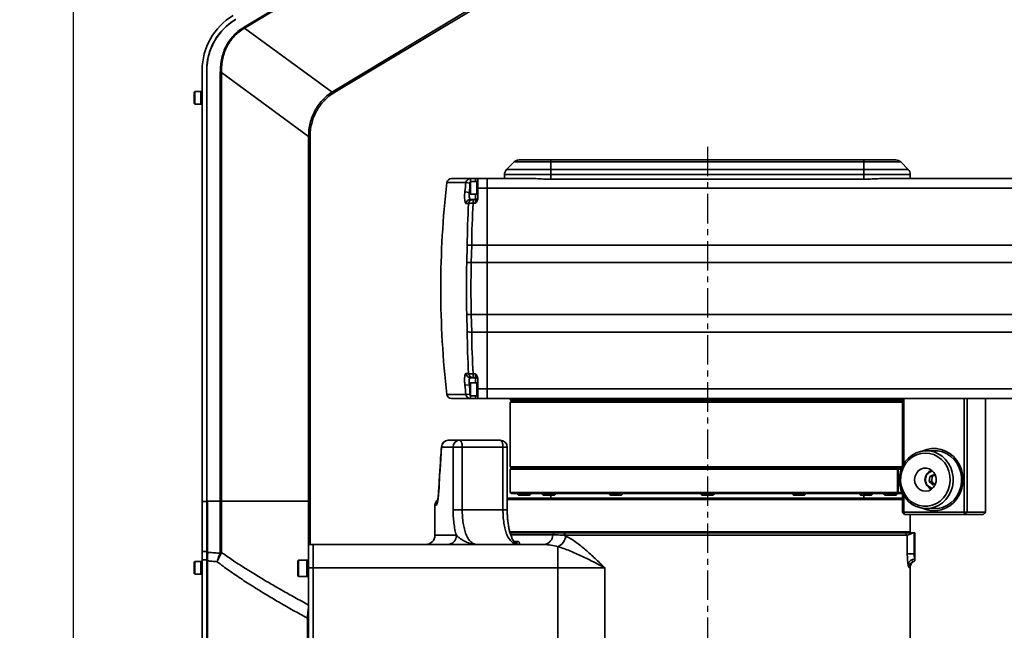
# Model space of a CAD drawing. Header units: millimetres. Extents: x 13873 to 18697, y 1443 to 6366.
# Tile 19 of 27: x 15416 to 15841, y 4665 to 4929. Entities that reach past the tile are written whole.
import ezdxf

# ---------------------------------------------------------------- set-up
doc = ezdxf.new("R2010")
doc.units = ezdxf.units.MM
doc.header["$PDSIZE"] = -1
doc.linetypes.add('CENTERX2', pattern=[20.32, 12.7, -2.54, 2.54, -2.54])
doc.styles.add('标准汉字', font='gbenor.shx', dxfattribs={"bigfont": 'gbcbig.shx'})
doc.dimstyles.new('ISO-25', dxfattribs={"dimscale": 5, "dimtxt": 3.5, "dimasz": 4.5, "dimexe": 3.5, "dimexo": 0.625, "dimtad": 1, "dimdec": 1, "dimdsep": 46, "dimtxsty": '标准汉字', "dimcen": 2.5, "dimclrd": 1, "dimclre": 1, "dimadec": 0, "dimazin": 0, "dimtfac": 1, "dimtdec": 1, "dimtmove": 1, "dimatfit": 3, "dimfxl": 1, "dimarcsym": 0})

# ---------------------------------------------------------------- blocks, each defined once
blk = doc.blocks.new('*D14')
at = {"color": 1, "lineweight": -2, "transparency": 16777216}
for p, q in [((16112.66, 4751.71), (16112.66, 4407.46)), ((15712.66, 4475.31), (15712.66, 4407.46)), ((15735.16, 4424.96), (16090.16, 4424.96))]:
    blk.add_line(p, q, dxfattribs=at)
at = {"color": 1, "transparency": 16777216}
for points in [[(15735.16, 4428.71), (15735.16, 4421.21), (15712.66, 4424.96)], [(16090.16, 4428.71), (16090.16, 4421.21), (16112.66, 4424.96)]]:
    blk.add_solid(points, dxfattribs=at)
at = {"layer": 'Defpoints', "color": 0, "transparency": 16777216}
for p in [(16112.66, 4754.83), (15712.66, 4478.44), (16112.66, 4424.96)]:
    blk.add_point(p, dxfattribs=at)
at = {"color": 0, "transparency": 16777216, "insert": (15912.66, 4436.83), "char_height": 17.5, "attachment_point": 5, "style": '标准汉字'}
blk.add_mtext('400', dxfattribs=at)
blk = doc.blocks.new('*D16')
at = {"color": 1, "lineweight": -2, "transparency": 16777216}
for p, q in [((16155.29, 4761.39), (16301.39, 4761.39)), ((16283.89, 4509.89), (16283.89, 4738.89)), ((15803.29, 4487.39), (16301.39, 4487.39))]:
    blk.add_line(p, q, dxfattribs=at)
at = {"color": 1, "transparency": 16777216}
for points in [[(16280.14, 4738.89), (16287.64, 4738.89), (16283.89, 4761.39)], [(16280.14, 4509.89), (16287.64, 4509.89), (16283.89, 4487.39)]]:
    blk.add_solid(points, dxfattribs=at)
at = {"layer": 'Defpoints', "color": 0, "transparency": 16777216}
for p in [(16152.16, 4761.39), (16283.89, 4761.39), (15800.16, 4487.39)]:
    blk.add_point(p, dxfattribs=at)
at = {"color": 0, "transparency": 16777216, "insert": (16272.01, 4624.39), "char_height": 17.5, "attachment_point": 5, "rotation": 90, "style": '标准汉字'}
blk.add_mtext('274', dxfattribs=at)
blk = doc.blocks.new('*D18')
at = {"color": 1, "lineweight": -2, "transparency": 16777216}
for p, q in [((16445.45, 5558.77), (15421.75, 5558.77)), ((15439.25, 4509.89), (15439.25, 5536.27)), ((15539.54, 4487.39), (15421.75, 4487.39))]:
    blk.add_line(p, q, dxfattribs=at)
at = {"color": 1, "transparency": 16777216}
for points in [[(15435.5, 5536.27), (15443, 5536.27), (15439.25, 5558.77)], [(15435.5, 4509.89), (15443, 4509.89), (15439.25, 4487.39)]]:
    blk.add_solid(points, dxfattribs=at)
at = {"layer": 'Defpoints', "color": 0, "transparency": 16777216}
for p in [(15439.25, 5558.77), (16448.58, 5558.77), (15542.66, 4487.39)]:
    blk.add_point(p, dxfattribs=at)
at = {"color": 0, "transparency": 16777216, "insert": (15427.38, 5023.08), "char_height": 17.5, "attachment_point": 5, "rotation": 90, "style": '标准汉字'}
blk.add_mtext('1071', dxfattribs=at)

msp = doc.modelspace()

# ---------------------------------------------------------------- linework, layer by layer
at = {"linetype": 'Continuous', "lineweight": 35}
for p, q in [((15512.84, 4925.7), (15545.4, 4945.27)), ((15545.62, 4944.92), (15513.05, 4925.35)), ((15551.64, 4898.24), (15611.38, 4934.14)), ((15611.74, 4933.55), (15551.99, 4897.65)), ((15512.84, 4925.7), (15513.05, 4925.35)), ((15550.8, 4897.71), (15513.05, 4925.35)), ((15494.74, 4720.89), (15494.74, 4907.15)), ((15496.74, 4720.89), (15496.74, 4907.26)), ((15496.77, 4721.12), (15496.77, 4906.95)), ((15502.58, 4721.12), (15502.58, 4906.14)), ((15502.58, 4906.14), (15503.04, 4906.14)), ((15540.68, 4878.57), (15503.04, 4906.14)), ((15503.04, 4906.14), (15503.04, 4721.12)), ((15491.54, 4897.92), (15491.24, 4897.62)), ((15491.24, 4892.72), (15491.24, 4897.62)), ((15494.24, 4897.92), (15491.54, 4897.92)), ((15491.54, 4897.92), (15491.54, 4892.42)), ((15494.74, 4897.92), (15494.24, 4897.92)), ((15494.24, 4897.92), (15494.24, 4892.42)), ((15496.77, 4896.67), (15496.74, 4896.67)), ((15551.64, 4898.24), (15551.99, 4897.65)), ((15491.24, 4892.72), (15491.54, 4892.42)), ((15491.54, 4892.42), (15494.24, 4892.42)), ((15494.24, 4892.42), (15494.74, 4892.42)), ((15496.74, 4893.67), (15496.77, 4893.67)), ((15540.68, 4721.12), (15540.68, 4878.57)), ((15540.68, 4878.57), (15541.32, 4878.57)), ((15541.32, 4878.79), (15541.32, 4878.57)), ((15541.32, 4878.57), (15541.32, 4721.12)), ((15626.04, 4864.26), (15629.28, 4867.51)), ((15645.16, 4867.51), (15629.28, 4867.51)), ((15631.41, 4868.39), (15645.16, 4868.39)), ((15637.01, 4868.49), (15636.91, 4868.39)), ((15637.01, 4868.49), (15643.31, 4868.49)), ((15643.41, 4868.39), (15643.31, 4868.49)), ((15645.16, 4867.51), (15645.16, 4868.39)), ((15645.16, 4868.39), (15780.16, 4868.39)), ((15645.16, 4864.26), (15645.16, 4867.51)), ((15780.16, 4867.51), (15645.16, 4867.51)), ((15780.16, 4867.51), (15780.16, 4868.39)), ((15780.16, 4868.39), (15793.92, 4868.39)), ((15780.16, 4867.51), (15780.16, 4864.26)), ((15796.04, 4867.51), (15780.16, 4867.51)), ((15782.01, 4868.49), (15781.91, 4868.39)), ((15782.01, 4868.49), (15788.31, 4868.49)), ((15788.41, 4868.39), (15788.31, 4868.49)), ((15796.04, 4867.51), (15799.28, 4864.26)), ((15626.04, 4864.26), (15645.16, 4864.26)), ((15645.16, 4862.14), (15645.16, 4864.26)), ((15645.16, 4864.26), (15780.16, 4864.26)), ((15780.16, 4862.14), (15780.16, 4864.26)), ((15780.16, 4864.26), (15799.28, 4864.26)), ((15608.5, 4858.61), (15600.29, 4858.61)), ((15602.27, 4860.39), (15610.45, 4860.39)), ((15610.16, 4858.42), (15608.5, 4858.61)), ((15610.46, 4859.14), (15610.16, 4858.84)), ((15610.16, 4853.94), (15610.16, 4858.84)), ((15610.45, 4860.39), (15612.66, 4860.39)), ((15610.45, 4860.39), (15610.45, 4859.12)), ((15613.16, 4859.14), (15610.46, 4859.14)), ((15610.46, 4859.14), (15610.46, 4853.64)), ((15612.66, 4859.14), (15612.66, 4860.39)), ((15613.66, 4859.14), (15613.16, 4859.14)), ((15613.16, 4859.14), (15613.16, 4853.64)), ((15613.66, 4860.39), (15617.66, 4860.39)), ((15613.66, 4860.39), (15613.66, 4856.15)), ((15617.66, 4860.39), (15636.89, 4860.39)), ((15617.66, 4856.15), (15617.66, 4860.39)), ((15645.16, 4862.14), (15625.16, 4862.14)), ((15625.16, 4860.39), (15625.16, 4862.14)), ((15780.16, 4862.14), (15645.16, 4862.14)), ((15645.16, 4862.14), (15645.16, 4860.05)), ((15645.16, 4860.05), (15780.16, 4860.05)), ((15780.16, 4860.05), (15780.16, 4862.14)), ((15800.16, 4862.14), (15780.16, 4862.14)), ((15788.43, 4860.39), (16192.66, 4860.39)), ((15800.16, 4862.14), (15800.16, 4860.39)), ((15610, 4854.39), (15608.05, 4854.59)), ((15610.16, 4854.39), (15610, 4854.39)), ((15613.66, 4856.15), (15613.66, 4851.9)), ((15613.66, 4856.15), (15617.66, 4856.15)), ((16192.66, 4856.15), (15617.66, 4856.15)), ((15617.66, 4856.15), (15617.66, 4831.67)), ((15610.16, 4853.94), (15610.46, 4853.64)), ((15610.46, 4853.64), (15613.16, 4853.64)), ((15610.56, 4851.39), (15611.62, 4851.39)), ((15611.62, 4851.39), (15611.62, 4849.69)), ((15611.62, 4851.39), (15612.66, 4851.39)), ((15612.66, 4851.39), (15612.66, 4853.64)), ((15612.66, 4849.69), (15612.66, 4851.39)), ((15613.16, 4853.64), (15613.66, 4853.64)), ((15609.68, 4849.57), (15608.62, 4849.57)), ((15612.66, 4849.69), (15611.62, 4849.69)), ((15608.9, 4824.12), (15609.04, 4831.45)), ((15610.99, 4831.67), (15610.84, 4824.06)), ((15610.99, 4831.67), (15617.66, 4831.67)), ((15617.66, 4824.06), (15617.66, 4831.67)), ((15617.66, 4831.67), (16192.66, 4831.67)), ((15610.84, 4824.06), (15608.9, 4824.12)), ((15610.84, 4824.06), (15617.66, 4824.06)), ((16192.66, 4824.06), (15617.66, 4824.06)), ((15617.66, 4801.71), (15617.66, 4824.06)), ((15610.84, 4801.71), (15608.9, 4801.65)), ((15609.04, 4794.32), (15608.9, 4801.65)), ((15610.84, 4801.71), (15617.66, 4801.71)), ((15610.84, 4801.71), (15610.99, 4794.11)), ((15617.66, 4801.71), (16192.66, 4801.71)), ((15617.66, 4794.11), (15617.66, 4801.71)), ((15610.99, 4794.11), (15617.66, 4794.11)), ((16192.66, 4794.11), (15617.66, 4794.11)), ((15617.66, 4794.11), (15617.66, 4769.63)), ((15608.62, 4776.2), (15609.68, 4776.2)), ((15611.62, 4774.39), (15610.56, 4774.39)), ((15611.62, 4776.08), (15612.66, 4776.08)), ((15611.62, 4776.08), (15611.62, 4774.39)), ((15612.66, 4774.39), (15611.62, 4774.39)), ((15612.66, 4774.39), (15612.66, 4776.08)), ((15612.66, 4772.14), (15612.66, 4774.39)), ((15613.66, 4773.87), (15613.66, 4769.63)), ((15608.05, 4771.18), (15610, 4771.39)), ((15610.16, 4771.39), (15610, 4771.39)), ((15610.46, 4772.14), (15610.16, 4771.84)), ((15610.16, 4766.94), (15610.16, 4771.84)), ((15613.16, 4772.14), (15610.46, 4772.14)), ((15610.46, 4772.14), (15610.46, 4766.64)), ((15613.66, 4772.14), (15613.16, 4772.14)), ((15613.16, 4772.14), (15613.16, 4766.64)), ((15613.66, 4769.63), (15617.66, 4769.63)), ((15613.66, 4769.63), (15613.66, 4765.39)), ((15617.66, 4769.63), (16192.66, 4769.63)), ((15617.66, 4765.39), (15617.66, 4769.63)), ((15600.29, 4767.16), (15608.5, 4767.16)), ((15610.45, 4765.39), (15602.27, 4765.39)), ((15608.5, 4767.16), (15610.16, 4767.35)), ((15610.16, 4766.94), (15610.46, 4766.64)), ((15610.45, 4766.65), (15610.45, 4765.39)), ((15612.66, 4765.39), (15610.45, 4765.39)), ((15610.46, 4766.64), (15613.16, 4766.64)), ((15612.66, 4765.39), (15612.66, 4766.64)), ((15613.16, 4766.64), (15613.66, 4766.64)), ((15613.66, 4765.39), (15617.66, 4765.39)), ((16192.66, 4765.39), (15617.66, 4765.39)), ((15627.66, 4765.39), (15627.66, 4764.79)), ((15796.76, 4736.19), (15796.76, 4765.39)), ((15797.33, 4765.39), (15797.33, 4737.23)), ((15823.38, 4716.39), (15823.38, 4765.39)), ((15824.68, 4765.39), (15824.68, 4716.39)), ((15832.66, 4716.64), (15832.66, 4765.39)), ((15627.66, 4764.79), (15628.06, 4764.39)), ((15796.76, 4764.79), (15627.66, 4764.79)), ((15628.16, 4764.39), (15627.66, 4763.89)), ((15627.66, 4763.89), (15627.66, 4735.89)), ((15796.76, 4763.89), (15627.66, 4763.89)), ((15628.06, 4764.39), (15796.76, 4764.39)), ((15602.97, 4744.39), (15597.99, 4744.39)), ((15600.92, 4747.39), (15605.77, 4747.39)), ((15602.97, 4717.39), (15602.97, 4744.39)), ((15606.91, 4744.39), (15602.97, 4744.39)), ((15605.77, 4747.39), (15623.33, 4747.39)), ((15606.91, 4744.39), (15606.91, 4717.39)), ((15624.48, 4744.39), (15606.91, 4744.39)), ((15624.48, 4717.39), (15624.48, 4744.39)), ((15626.33, 4744.39), (15624.48, 4744.39)), ((15626.33, 4717.39), (15626.33, 4744.39)), ((15810.72, 4742.89), (15807.06, 4742.89)), ((15627.66, 4735.89), (15628.16, 4735.39)), ((15627.66, 4735.89), (15796.61, 4735.89)), ((15628.16, 4735.39), (15627.66, 4734.89)), ((15628.16, 4735.39), (15794.15, 4735.39)), ((15628.16, 4735.39), (15796.4, 4735.39)), ((15794.46, 4735.14), (15794.15, 4735.39)), ((15794.41, 4735.39), (15794.59, 4735.14)), ((15794.41, 4735.39), (15796.4, 4735.39)), ((15794.64, 4734.89), (15794.46, 4735.14)), ((15794.51, 4735.07), (15794.59, 4735.14)), ((15794.59, 4735.14), (15794.89, 4734.89)), ((15627.66, 4734.89), (15627.66, 4724.89)), ((15794.64, 4734.89), (15627.66, 4734.89)), ((15794.64, 4724.89), (15794.64, 4734.89)), ((15794.89, 4734.89), (15794.89, 4724.89)), ((15796.21, 4734.89), (15794.89, 4734.89)), ((15808.67, 4731.82), (15808.36, 4729.54)), ((15810.67, 4732.67), (15808.67, 4731.82)), ((15809.64, 4731.82), (15808.67, 4731.82)), ((15810.93, 4732.45), (15810.67, 4732.67)), ((15808.36, 4729.54), (15810.04, 4728.1)), ((15809.32, 4729.54), (15808.36, 4729.54)), ((15810.04, 4728.1), (15811, 4728.51)), ((15596.73, 4725.11), (15596.77, 4724.95)), ((15626.33, 4722.39), (15796.76, 4722.39)), ((15627.66, 4724.89), (15628.16, 4724.39)), ((15627.66, 4724.89), (15794.64, 4724.89)), ((15794.15, 4724.39), (15628.16, 4724.39)), ((15630.66, 4724.39), (15630.66, 4724.3)), ((15630.66, 4724.3), (15631.27, 4723.69)), ((15630.66, 4724.3), (15636.66, 4724.3)), ((15636.05, 4723.69), (15631.27, 4723.69)), ((15636.05, 4723.69), (15636.66, 4724.3)), ((15636.66, 4724.3), (15636.66, 4724.39)), ((15641.25, 4724.39), (15641.25, 4724.3)), ((15641.25, 4724.3), (15641.86, 4723.69)), ((15641.25, 4724.3), (15647.25, 4724.3)), ((15646.64, 4723.69), (15641.86, 4723.69)), ((15645.16, 4723.69), (15645.16, 4722.39)), ((15646.64, 4723.69), (15647.25, 4724.3)), ((15647.25, 4724.3), (15647.25, 4724.39)), ((15670.16, 4724.39), (15670.16, 4724.3)), ((15670.16, 4724.3), (15670.77, 4723.69)), ((15670.16, 4724.3), (15676.16, 4724.3)), ((15675.55, 4723.69), (15670.77, 4723.69)), ((15675.55, 4723.69), (15676.16, 4724.3)), ((15676.16, 4724.3), (15676.16, 4724.39)), ((15709.66, 4724.39), (15709.66, 4724.3)), ((15709.66, 4724.3), (15710.27, 4723.69)), ((15709.66, 4724.3), (15715.66, 4724.3)), ((15710.37, 4723.69), (15710.27, 4723.69)), ((15715.05, 4723.69), (15710.37, 4723.69)), ((15715.05, 4723.69), (15715.66, 4724.3)), ((15715.66, 4724.3), (15715.66, 4724.39)), ((15749.16, 4724.39), (15749.16, 4724.3)), ((15749.16, 4724.3), (15749.77, 4723.69)), ((15749.16, 4724.3), (15750.09, 4724.3)), ((15750.51, 4723.69), (15749.77, 4723.69)), ((15750.09, 4724.3), (15755.16, 4724.3)), ((15754.55, 4723.69), (15750.51, 4723.69)), ((15754.55, 4723.69), (15755.16, 4724.3)), ((15755.16, 4724.3), (15755.16, 4724.39)), ((15778.08, 4724.39), (15778.08, 4724.3)), ((15778.08, 4724.3), (15778.69, 4723.69)), ((15778.08, 4724.3), (15780.37, 4724.3)), ((15780.51, 4723.69), (15778.69, 4723.69)), ((15780.16, 4722.39), (15780.16, 4723.69)), ((15780.37, 4724.3), (15784.08, 4724.3)), ((15783.47, 4723.69), (15780.51, 4723.69)), ((15783.47, 4723.69), (15784.08, 4724.3)), ((15784.08, 4724.3), (15784.08, 4724.39)), ((15788.66, 4724.39), (15788.66, 4724.3)), ((15788.66, 4724.3), (15789.27, 4723.69)), ((15788.66, 4724.3), (15792.5, 4724.3)), ((15792.33, 4723.69), (15789.27, 4723.69)), ((15794.05, 4723.69), (15792.33, 4723.69)), ((15792.5, 4724.3), (15794.66, 4724.3)), ((15794.05, 4723.69), (15794.66, 4724.3)), ((15794.15, 4724.39), (15794.46, 4724.64)), ((15794.41, 4724.39), (15794.15, 4724.39)), ((15794.59, 4724.64), (15794.41, 4724.39)), ((15796.76, 4724.39), (15794.41, 4724.39)), ((15794.46, 4724.64), (15794.64, 4724.89)), ((15794.51, 4724.7), (15794.59, 4724.64)), ((15794.89, 4724.89), (15794.59, 4724.64)), ((15794.66, 4724.3), (15794.66, 4724.39)), ((15794.89, 4724.89), (15796.61, 4724.89)), ((15796.76, 4716.39), (15796.76, 4724.58)), ((15797.33, 4723.54), (15797.33, 4716.39)), ((15496.74, 4720.89), (15494.74, 4720.89)), ((15494.74, 4699.33), (15494.74, 4720.89)), ((15496.74, 4699.33), (15496.74, 4720.89)), ((15496.77, 4721.12), (15496.77, 4698.84)), ((15496.77, 4721.12), (15497.1, 4721.12)), ((15497.1, 4721.12), (15497.1, 4699.06)), ((15502.58, 4721.12), (15497.1, 4721.12)), ((15502.58, 4699.04), (15502.58, 4721.12)), ((15502.58, 4721.12), (15503.04, 4721.12)), ((15503.04, 4721.12), (15503.04, 4698.97)), ((15540.68, 4721.12), (15503.04, 4721.12)), ((15541.32, 4721.12), (15540.68, 4721.12)), ((15595.16, 4719.39), (15595.16, 4706.39)), ((15595.74, 4719.39), (15595.16, 4719.39)), ((15796.76, 4721.89), (15626.33, 4721.89)), ((15606.91, 4717.39), (15602.97, 4717.39)), ((15606.91, 4717.39), (15624.48, 4717.39)), ((15626.33, 4717.39), (15624.48, 4717.39)), ((15797.33, 4716.39), (15796.76, 4716.39)), ((15797.69, 4715.39), (15796.76, 4716.39)), ((15797.33, 4716.39), (15823.38, 4716.39)), ((15797.69, 4715.39), (15797.33, 4716.39)), ((15823.74, 4715.39), (15797.69, 4715.39)), ((15800.16, 4707.89), (15800.16, 4715.39)), ((15807.06, 4717.89), (15810.72, 4717.89)), ((15823.74, 4715.39), (15823.38, 4716.39)), ((15824.68, 4716.39), (15823.38, 4716.39)), ((15823.74, 4715.39), (15824.68, 4716.39)), ((15831.65, 4715.39), (15823.74, 4715.39)), ((15824.68, 4716.39), (15832.66, 4716.39)), ((15595.16, 4706.39), (15604.4, 4706.39)), ((15627.3, 4707.89), (15800.16, 4707.89)), ((15799.66, 4707.39), (15627.51, 4707.39)), ((15646.01, 4706.55), (15627.68, 4706.55)), ((15646.01, 4706.55), (15646.76, 4707.39)), ((15651.48, 4707.39), (15650.77, 4706.39)), ((15798.84, 4706.39), (15650.77, 4706.39)), ((15798.84, 4706.39), (15797.83, 4707.39)), ((15798.87, 4698.39), (15798.87, 4706.39)), ((15799.66, 4707.39), (15800.16, 4707.89)), ((15801.83, 4707.39), (15801.25, 4707.39)), ((15801.83, 4707.39), (15801.83, 4698.39)), ((15801.83, 4707.39), (15802.16, 4707.39)), ((15802.16, 4698.39), (15802.16, 4707.39)), ((15540.66, 4702.39), (15542.66, 4702.39)), ((15540.66, 4692.39), (15540.66, 4702.39)), ((15542.66, 4702.39), (15642.26, 4702.39)), ((15542.66, 4692.39), (15542.66, 4702.39)), ((15629.22, 4703.66), (15630.94, 4703.66)), ((15631.22, 4702.4), (15630.23, 4702.77)), ((15631.31, 4702.39), (15631.31, 4702.39)), ((15648.19, 4701.45), (15648.19, 4692.39)), ((15496.74, 4699.33), (15494.74, 4699.33)), ((15494.74, 4699.33), (15494.74, 4695.74)), ((15496.74, 4695.74), (15496.74, 4699.33)), ((15496.77, 4697.81), (15496.77, 4697.62)), ((15497.09, 4698.05), (15497.1, 4699.06)), ((15502.88, 4698.47), (15503.04, 4698.97)), ((15798.87, 4698.39), (15801.83, 4698.39)), ((15801.83, 4698.39), (15802.16, 4698.39)), ((15802.16, 4698.39), (15802.16, 4696.11)), ((15491.54, 4695.12), (15491.24, 4694.82)), ((15491.24, 4689.92), (15491.24, 4694.82)), ((15494.24, 4695.12), (15491.54, 4695.12)), ((15491.54, 4695.12), (15491.54, 4689.62)), ((15494.74, 4695.12), (15494.24, 4695.12)), ((15494.24, 4695.12), (15494.24, 4689.62)), ((15494.74, 4695.74), (15496.74, 4695.74)), ((15494.74, 4695.74), (15494.74, 4635.17)), ((15496.74, 4635.17), (15496.74, 4695.74)), ((15496.77, 4693.87), (15496.74, 4693.87)), ((15496.77, 4695.34), (15496.77, 4695.49)), ((15496.77, 4638.25), (15496.77, 4695.34)), ((15497.07, 4695.34), (15496.77, 4695.34)), ((15497.07, 4695.34), (15497.07, 4638.25)), ((15536.31, 4695.64), (15535.96, 4695.29)), ((15535.96, 4688.99), (15535.96, 4695.29)), ((15539.96, 4695.64), (15536.31, 4695.64)), ((15536.31, 4695.64), (15536.31, 4688.64)), ((15540.66, 4695.64), (15539.96, 4695.64)), ((15539.96, 4695.64), (15539.96, 4688.64)), ((15802.16, 4696.11), (15802.16, 4695.39)), ((15491.24, 4689.92), (15491.54, 4689.62)), ((15491.54, 4689.62), (15494.24, 4689.62)), ((15494.24, 4689.62), (15494.74, 4689.62)), ((15496.74, 4690.87), (15496.77, 4690.87)), ((15535.96, 4688.99), (15536.31, 4688.64)), ((15536.31, 4688.64), (15539.96, 4688.64)), ((15539.96, 4688.64), (15540.66, 4688.64)), ((15540.66, 4505.39), (15540.66, 4692.39)), ((15542.66, 4692.39), (15540.66, 4692.39)), ((15540.66, 4692.39), (15540.66, 4500.39)), ((15542.66, 4512.39), (15542.66, 4692.39)), ((15648.19, 4692.39), (15542.66, 4692.39)), ((15542.66, 4692.39), (15542.66, 4512.39)), ((15648.19, 4512.39), (15648.19, 4692.39)), ((15668.42, 4692.39), (15648.19, 4692.39)), ((15668.42, 4692.39), (15668.42, 4512.39)), ((15800.16, 4507.39), (15800.16, 4692.54)), ((15540.13, 4670.57), (15540.66, 4670.57)), ((15540.13, 4600.64), (15540.13, 4670.57))]:
    msp.add_line(p, q, dxfattribs=at)
at = {"color": 4, "linetype": 'CENTERX2'}
msp.add_line((15712.66, 4874.03), (15712.66, 4478.44), dxfattribs=at)
at = {"linetype": 'Continuous', "lineweight": 35, "flags": 128}
for points in [[(15597.93, 4744.6), (15597.93, 4744.57), (15597.99, 4744.39)], [(15605.77, 4747.39), (15605.99, 4747.33), (15606.21, 4747.16), (15606.4, 4746.88), (15606.58, 4746.51), (15606.72, 4746.05), (15606.83, 4745.53), (15606.89, 4744.97), (15606.91, 4744.39)], [(15623.33, 4747.39), (15623.55, 4747.33), (15623.77, 4747.16), (15623.97, 4746.88), (15624.14, 4746.51), (15624.28, 4746.05), (15624.39, 4745.53), (15624.45, 4744.97), (15624.48, 4744.39)], [(15805.3, 4742.74), (15805.31, 4742.75), (15807.27, 4743.47), (15809.32, 4743.84), (15811.39, 4743.84), (15813.44, 4743.47), (15815.4, 4742.75), (15817.23, 4741.69), (15818.86, 4740.32), (15820.27, 4738.68), (15821.4, 4736.81), (15822.24, 4734.77), (15822.75, 4732.61), (15822.92, 4730.39), (15822.75, 4728.16), (15822.24, 4726), (15821.4, 4723.96), (15820.27, 4722.09), (15818.86, 4720.45), (15817.23, 4719.08), (15815.4, 4718.02), (15813.44, 4717.3), (15811.39, 4716.93), (15809.32, 4716.93), (15807.27, 4717.3), (15805.31, 4718.02), (15805.3, 4718.03)], [(15799.34, 4739.73), (15800.92, 4741), (15802.68, 4741.97), (15804.56, 4742.59), (15806.52, 4742.87), (15808.49, 4742.79), (15810.42, 4742.35), (15812.25, 4741.57), (15813.93, 4740.47), (15815.42, 4739.07), (15816.67, 4737.43), (15817.64, 4735.58), (15818.3, 4733.59), (15818.64, 4731.5), (15818.65, 4729.38), (15818.32, 4727.29), (15817.68, 4725.29), (15816.72, 4723.43), (15815.49, 4721.77), (15814.01, 4720.37), (15812.34, 4719.25), (15810.51, 4718.45), (15808.58, 4717.99), (15806.61, 4717.9), (15804.66, 4718.16), (15802.77, 4718.77), (15801, 4719.71), (15799.41, 4720.97), (15798.04, 4722.49), (15796.93, 4724.24), (15796.11, 4726.17), (15795.6, 4728.22), (15795.43, 4730.33), (15795.59, 4732.45), (15796.08, 4734.5), (15796.88, 4736.44), (15797.98, 4738.2), (15799.34, 4739.73)], [(15799.59, 4738.99), (15798.27, 4737.49), (15797.23, 4735.76), (15796.49, 4733.85), (15796.08, 4731.84), (15796.01, 4729.78), (15796.28, 4727.74), (15796.89, 4725.78), (15797.81, 4723.98), (15799.02, 4722.37), (15800.47, 4721.03), (15802.12, 4719.99), (15803.93, 4719.28), (15805.82, 4718.92), (15807.73, 4718.94), (15809.62, 4719.32), (15811.41, 4720.06), (15813.05, 4721.14), (15814.48, 4722.5), (15815.67, 4724.13), (15816.56, 4725.95), (15817.14, 4727.91), (15817.38, 4729.96), (15817.28, 4732.02), (15816.84, 4734.03), (15816.07, 4735.91), (15815, 4737.63), (15813.67, 4739.11), (15812.11, 4740.3), (15810.37, 4741.18), (15808.52, 4741.72), (15806.61, 4741.89), (15804.7, 4741.68), (15802.85, 4741.12), (15801.13, 4740.21), (15799.59, 4738.99)], [(15810.72, 4717.89), (15812.2, 4717.99), (15814.13, 4718.43), (15815.96, 4719.22), (15817.64, 4720.34), (15819.12, 4721.74), (15820.36, 4723.39), (15821.32, 4725.24), (15821.98, 4727.24), (15822.31, 4729.33), (15822.31, 4731.45), (15821.98, 4733.54), (15821.32, 4735.53), (15820.36, 4737.39), (15819.12, 4739.04), (15817.64, 4740.44), (15815.96, 4741.55), (15814.13, 4742.34), (15812.2, 4742.78), (15810.72, 4742.89)], [(15803.6, 4734.13), (15802.78, 4733.09), (15802.25, 4731.86), (15802.04, 4730.51), (15802.18, 4729.16), (15802.66, 4727.9), (15803.43, 4726.82), (15804.45, 4726.01), (15805.63, 4725.52), (15806.89, 4725.39), (15808.14, 4725.63), (15809.28, 4726.23), (15810.22, 4727.13), (15810.91, 4728.28), (15811.28, 4729.58), (15811.31, 4730.94), (15811, 4732.26), (15810.37, 4733.44), (15809.47, 4734.4), (15808.36, 4735.05), (15807.13, 4735.36), (15805.86, 4735.31), (15804.66, 4734.88), (15803.6, 4734.13)], [(15540.68, 4702.39), (15540.68, 4704.7), (15540.68, 4707.36), (15540.68, 4710.06), (15540.68, 4712.79), (15540.68, 4715.55), (15540.68, 4718.33), (15540.68, 4721.12)], [(15496.77, 4697.89), (15496.78, 4697.92), (15496.8, 4697.95), (15496.83, 4697.98), (15496.87, 4698), (15496.91, 4698.02), (15496.97, 4698.04), (15497.03, 4698.05), (15497.09, 4698.05)], [(15497.1, 4699.06), (15497.19, 4699.05), (15497.25, 4699.05)]]:
    msp.add_lwpolyline(points, dxfattribs=at)
at = {"linetype": 'Continuous', "lineweight": 35}
for centre, radius, start, end in [((15522.24, 4907.15), 27.5, 121, 180), ((15522.04, 4907.26), 25.3, 121, 180), ((15522.62, 4906.95), 25.85, 121, 180), ((15557.89, 4902.24), 8.42, 212.5575, 217.2695), ((15540.8, 4922.31), 43.52, 269.8424, 270.6909), ((15631.41, 4865.39), 3, 90, 135), ((15793.92, 4865.39), 3, 45, 90), ((15628.16, 4862.14), 3, 135, 180), ((15797.16, 4862.14), 3, 0, 45), ((15997.66, 4812.89), 400, 173.4355, 179.9998), ((15602.27, 4858.39), 2, 90, 173.4355), ((15997.66, 4812.89), 391.84, 173.2981, 173.8896), ((15610.47, 4858.41), 1.97, 90.5144, 174.112), ((15997.66, 4812.89), 389.88, 173.67, 173.8896), ((15610.58, 4849.41), 1.97, 90.6005, 175.4822), ((15611.64, 4849.42), 1.97, 90.6712, 175.5675), ((15612.66, 4852.39), 1, 270, 0), ((15988.69, 4827.28), 379.67, 176.6341, 179.3698), ((15610.97, 4844.4), 5.33, 83.0477, 104.0728), ((15988.74, 4827.51), 377.77, 176.6341, 179.3698), ((15610.59, 4826.26), 5.42, 85.8104, 106.6006), ((15997.66, 4812.89), 388.93, 178.345, 181.655), ((15997.66, 4812.89), 386.98, 178.345, 181.655), ((15997.66, 4812.89), 400, 179.9998, 186.5645), ((15610.59, 4799.51), 5.42, 253.3994, 274.1896), ((15988.69, 4798.49), 379.67, 180.6302, 183.3659), ((15988.74, 4798.26), 377.77, 180.6302, 183.3659), ((15610.58, 4776.36), 1.97, 184.5178, 269.3995), ((15610.97, 4781.37), 5.33, 255.9272, 276.9523), ((15611.64, 4776.35), 1.97, 184.4325, 269.3288), ((15612.66, 4773.39), 1, 0, 90), ((15997.66, 4812.89), 391.84, 186.1104, 186.7019), ((15997.66, 4812.89), 389.88, 186.1104, 186.33), ((15602.27, 4767.39), 2, 186.5645, 270), ((15610.47, 4767.36), 1.97, 185.888, 269.4856), ((15600.92, 4744.39), 3, 90, 175.9892), ((15600.96, 4744.42), 2.96, 90.7075, 180.6904), ((15605.87, 4744.48), 2.91, 92.0347, 181.8995), ((15623.33, 4744.39), 3, 0, 90), ((15810.83, 4730.39), 4.32, 109.4942, 250.5058), ((15810.6, 4730.39), 3.86, 102.7202, 257.2798), ((15598.16, 4719.39), 3, 127.2222, 180), ((15598.75, 4719.39), 3.01, 150.0539, 180.0088), ((15591.16, 4706.39), 4, 270, 0), ((15600.56, 4706.24), 3.85, 272.4402, 2.2482), ((15641.72, 4706.64), 4.29, 277.2107, 358.7812), ((15645.35, 4707.24), 6.45, 296.1344, 348.757), ((15629.71, 4704.89), 1.74, 270.86, 314.928), ((15497.06, 4698.77), 0.292, 81.0049, 166.5482), ((15531.24, 4693.11), 34.5, 170.0931, 171.7668), ((15502.07, 4696.99), 1.68, 61.2119, 75.5262), ((15502.59, 4697.47), 1.57, 73.2576, 90.1676), ((15802.14, 4693.06), 3.05, 89.6674, 165.2405), ((15802.67, 4692.44), 2.99, 99.722, 180.2476)]:
    msp.add_arc(centre, radius, start, end, dxfattribs=at)
for centre, major_axis, ratio, start_param, end_param in [((15712.66, 4712.54), (17.15, 357.77), 0.324907, 1.497257, 1.551693), ((15712.66, 5002.79), (0, 341.01), 0.648287, 3.709942, 3.715367), ((15712.66, 4716.64), (120, 0), 0.8391, 6.280617, 6.283185)]:
    msp.add_ellipse(centre, major_axis=major_axis, ratio=ratio, start_param=start_param, end_param=end_param, dxfattribs=at)
for points, knots in [([(15502.58, 4906.14), (15502.61, 4907.2), (15502.67, 4909.29), (15503.17, 4912.31), (15503.98, 4915.12), (15505.12, 4917.72), (15506.58, 4920.09), (15508.36, 4922.23), (15510.44, 4924.14), (15512.04, 4925.18), (15512.84, 4925.7)], [0, 0, 0, 0, 0.138363, 0.269709, 0.395003, 0.516308, 0.635414, 0.754314, 0.875328, 1, 1, 1, 1]), ([(15513.05, 4925.35), (15512.26, 4924.84), (15510.68, 4923.83), (15508.63, 4921.96), (15506.88, 4919.88), (15505.45, 4917.55), (15504.35, 4915.01), (15503.57, 4912.24), (15503.1, 4909.26), (15503.06, 4907.2), (15503.04, 4906.14)], [0, 0, 0, 0, 0.124874, 0.245499, 0.364003, 0.482638, 0.603533, 0.728904, 0.860432, 1, 1, 1, 1]), ([(15540.68, 4878.78), (15540.7, 4879.72), (15540.75, 4881.58), (15541.27, 4884.35), (15542.1, 4887.03), (15543.27, 4889.58), (15544.74, 4891.97), (15546.51, 4894.14), (15548.51, 4896.1), (15550.04, 4897.17), (15550.8, 4897.71)], [0, 0, 0, 0, 0.124725, 0.25028, 0.375482, 0.500691, 0.625584, 0.750524, 0.875353, 1, 1, 1, 1]), ([(15551.19, 4897.14), (15550.6, 4896.73), (15549.52, 4895.97), (15548.17, 4894.76), (15547.1, 4893.67), (15546.19, 4892.62), (15545.37, 4891.54), (15544.62, 4890.4), (15543.95, 4889.24), (15543.28, 4887.91), (15542.59, 4886.23), (15541.88, 4883.92), (15541.4, 4881.37), (15541.35, 4879.56), (15541.32, 4878.79)], [0, 0, 0, 0, 0.099654, 0.182861, 0.249617, 0.311698, 0.374107, 0.436846, 0.499917, 0.559326, 0.642725, 0.750101, 0.893175, 1, 1, 1, 1]), ([(15550.8, 4897.71), (15550.95, 4897.81), (15551.23, 4897.99), (15551.51, 4898.16), (15551.64, 4898.24)], [0, 0, 0, 0, 0.5600103, 1, 1, 1, 1]), ([(15551.99, 4897.65), (15551.84, 4897.55), (15551.57, 4897.39), (15551.31, 4897.22), (15551.19, 4897.14)], [0, 0, 0, 0, 0.559939, 1, 1, 1, 1]), ([(15540.68, 4878.57), (15540.68, 4878.61), (15540.68, 4878.68), (15540.68, 4878.75), (15540.68, 4878.78)], [0, 0, 0, 0, 0.56, 1, 1, 1, 1]), ([(15612.66, 4860.39), (15612.66, 4860.39), (15612.71, 4860.39), (15613.05, 4860.39), (15613.55, 4860.39), (15613.63, 4860.39), (15613.66, 4860.39)], [0, 0, 0, 0, 0.003605, 0.09879, 0.716884, 1, 1, 1, 1]), ([(15645.16, 4860.05), (15644.09, 4860.07), (15641.9, 4860.12), (15639.13, 4860.34), (15637.5, 4860.37), (15636.89, 4860.39)], [0, 0, 0, 0, 0.379036, 0.768893, 1, 1, 1, 1]), ([(15788.43, 4860.39), (15787.43, 4860.35), (15785.4, 4860.29), (15782.59, 4860.08), (15780.82, 4860.06), (15780.16, 4860.05)], [0, 0, 0, 0, 0.378313, 0.767187, 1, 1, 1, 1]), ([(15608.62, 4849.57), (15608.5, 4849.62), (15608.26, 4849.74), (15608.02, 4850.61), (15607.91, 4851.89), (15607.93, 4853.3), (15608.02, 4854.22), (15608.05, 4854.59)], [0, 0, 0, 0, 0.217729, 0.435644, 0.648979, 0.857556, 1, 1, 1, 1]), ([(15610, 4854.39), (15609.97, 4854.16), (15609.88, 4853.61), (15609.86, 4852.77), (15609.97, 4852), (15610.21, 4851.48), (15610.44, 4851.42), (15610.56, 4851.39)], [0, 0, 0, 0, 0.141509, 0.347549, 0.559021, 0.777851, 1, 1, 1, 1]), ([(15613.66, 4851.9), (15613.63, 4851.67), (15613.55, 4850.93), (15613.05, 4850.24), (15612.71, 4849.76), (15612.66, 4849.69), (15612.66, 4849.69)], [0, 0, 0, 0, 0.283116, 0.90121, 0.996395, 1, 1, 1, 1]), ([(15608.05, 4771.18), (15608.01, 4771.73), (15607.91, 4772.83), (15607.93, 4774.31), (15608.08, 4775.44), (15608.32, 4776.1), (15608.53, 4776.17), (15608.62, 4776.2)], [0, 0, 0, 0, 0.208112, 0.416287, 0.623477, 0.832884, 1, 1, 1, 1]), ([(15610.56, 4774.39), (15610.47, 4774.37), (15610.27, 4774.32), (15610.03, 4773.93), (15609.88, 4773.26), (15609.86, 4772.37), (15609.95, 4771.71), (15610, 4771.39)], [0, 0, 0, 0, 0.170803, 0.381952, 0.587961, 0.793578, 1, 1, 1, 1]), ([(15612.66, 4776.08), (15612.66, 4776.08), (15612.71, 4776.01), (15613.05, 4775.54), (15613.55, 4774.84), (15613.63, 4774.1), (15613.66, 4773.87)], [0, 0, 0, 0, 0.003605, 0.09879, 0.716884, 1, 1, 1, 1]), ([(15613.66, 4765.39), (15613.63, 4765.39), (15613.55, 4765.39), (15613.05, 4765.39), (15612.71, 4765.39), (15612.66, 4765.39), (15612.66, 4765.39)], [0, 0, 0, 0, 0.2831164, 0.9012103, 0.9963951, 1, 1, 1, 1]), ([(15597.93, 4744.6), (15597.82, 4742.97), (15597.37, 4736.48), (15597.01, 4729.98), (15596.73, 4725.11)], [0, 0, 0, 0, 0.249695, 1, 1, 1, 1]), ([(15809.64, 4731.82), (15809.62, 4731.42), (15809.57, 4730.65), (15809.4, 4729.89), (15809.32, 4729.54)], [0, 0, 0, 0, 0.534671, 1, 1, 1, 1]), ([(15810.95, 4732.36), (15810.79, 4732.29), (15810.39, 4732.11), (15809.92, 4731.93), (15809.64, 4731.82)], [0, 0, 0, 0, 0.394187, 1, 1, 1, 1]), ([(15809.32, 4729.54), (15809.66, 4729.28), (15810.17, 4728.9), (15810.57, 4728.51), (15810.7, 4728.38)], [0, 0, 0, 0, 0.664833, 1, 1, 1, 1]), ([(15596.77, 4724.95), (15596.75, 4724.54), (15596.72, 4724.14), (15596.66, 4723.39), (15596.62, 4723.02), (15596.54, 4722.33), (15596.5, 4722.02), (15596.43, 4721.57), (15596.41, 4721.43), (15596.36, 4721.16), (15596.34, 4721.02), (15596.26, 4720.65), (15596.21, 4720.44), (15596.11, 4720.06), (15596.06, 4719.9), (15595.92, 4719.51), (15595.82, 4719.39), (15595.74, 4719.39)], [0, 0, 0, 0, 0.125, 0.125, 0.25, 0.25, 0.375, 0.375, 0.4375, 0.4375, 0.5, 0.5, 0.625, 0.625, 0.75, 0.75, 1, 1, 1, 1]), ([(15596.73, 4725.11), (15596.71, 4724.73), (15596.66, 4723.89), (15596.54, 4722.75), (15596.4, 4721.79), (15596.28, 4721.18), (15596.19, 4720.85), (15596.19, 4720.85), (15596.19, 4720.84)], [0, 0, 0, 0, 0.174222, 0.385608, 0.595287, 0.774195, 0.920639, 1, 1, 1, 1]), ([(15541.32, 4721.12), (15541.32, 4719.08), (15541.32, 4714.97), (15541.32, 4709.31), (15541.32, 4705.1), (15541.32, 4702.98), (15541.32, 4702.39)], [0, 0, 0, 0, 0.318408, 0.641108, 0.899388, 1, 1, 1, 1]), ([(15604.4, 4706.39), (15604.16, 4707.17), (15603.96, 4707.99), (15603.69, 4709.28), (15603.6, 4709.72), (15603.45, 4710.63), (15603.39, 4711.09), (15603.2, 4712.5), (15603.12, 4713.46), (15603, 4715.4), (15602.97, 4716.39), (15602.97, 4717.39)], [0, 0, 0, 0, 0.25, 0.25, 0.375, 0.375, 0.5, 0.5, 0.75, 0.75, 1, 1, 1, 1]), ([(15606.91, 4717.39), (15606.91, 4716.39), (15606.95, 4715.42), (15607.05, 4713.98), (15607.09, 4713.5), (15607.2, 4712.56), (15607.26, 4712.09), (15607.47, 4710.72), (15607.64, 4709.86), (15607.95, 4708.64), (15608.07, 4708.24), (15608.31, 4707.48), (15608.45, 4707.11), (15608.87, 4706.07), (15609.18, 4705.45), (15609.71, 4704.63), (15609.9, 4704.38), (15610.29, 4703.92), (15610.49, 4703.71), (15610.9, 4703.34), (15611.12, 4703.17), (15611.57, 4702.89), (15611.8, 4702.77), (15612.51, 4702.48), (15613.01, 4702.39), (15613.53, 4702.39)], [0, 0, 0, 0, 0.125, 0.125, 0.1875, 0.1875, 0.25, 0.25, 0.375, 0.375, 0.4375, 0.4375, 0.5, 0.5, 0.625, 0.625, 0.6875, 0.6875, 0.75, 0.75, 0.8125, 0.8125, 0.875, 0.875, 1, 1, 1, 1]), ([(15631.27, 4702.39), (15630.72, 4702.39), (15630.2, 4702.48), (15629.45, 4702.77), (15629.21, 4702.88), (15628.75, 4703.17), (15628.52, 4703.33), (15628.09, 4703.7), (15627.89, 4703.91), (15627.49, 4704.37), (15627.3, 4704.62), (15626.75, 4705.45), (15626.43, 4706.07), (15626, 4707.1), (15625.87, 4707.47), (15625.62, 4708.23), (15625.51, 4708.63), (15625.19, 4709.86), (15625.02, 4710.72), (15624.82, 4712.08), (15624.76, 4712.55), (15624.65, 4713.5), (15624.61, 4713.97), (15624.51, 4715.42), (15624.48, 4716.39), (15624.48, 4717.39)], [0, 0, 0, 0, 0.125, 0.125, 0.1875, 0.1875, 0.25, 0.25, 0.3125, 0.3125, 0.375, 0.375, 0.5, 0.5, 0.5625, 0.5625, 0.625, 0.625, 0.75, 0.75, 0.8125, 0.8125, 0.875, 0.875, 1, 1, 1, 1]), ([(15629.8, 4703.06), (15629.65, 4703.21), (15629.33, 4703.53), (15628.79, 4704.33), (15628.23, 4705.43), (15627.71, 4706.82), (15627.25, 4708.45), (15626.87, 4710.3), (15626.59, 4712.3), (15626.41, 4714.45), (15626.32, 4716.17), (15626.34, 4717.15), (15626.34, 4717.39)], [0, 0, 0, 0, 0.087791, 0.185359, 0.290006, 0.396428, 0.506611, 0.616994, 0.730877, 0.846264, 0.962809, 1, 1, 1, 1]), ([(15604.4, 4706.39), (15604.64, 4706.13), (15604.91, 4705.88), (15605.52, 4705.37), (15605.85, 4705.12), (15606.89, 4704.39), (15607.64, 4703.94), (15609.23, 4703.19), (15610.05, 4702.9), (15611.33, 4702.59), (15611.76, 4702.52), (15612.42, 4702.44), (15612.64, 4702.42), (15613.08, 4702.39), (15613.31, 4702.39), (15613.53, 4702.39)], [0, 0, 0, 0, 0.125, 0.125, 0.25, 0.25, 0.5, 0.5, 0.75, 0.75, 0.875, 0.875, 0.9375, 0.9375, 1, 1, 1, 1]), ([(15650.77, 4706.39), (15650.57, 4706.4), (15650.16, 4706.42), (15649.35, 4706.47), (15648.55, 4706.5), (15647.76, 4706.53), (15647.17, 4706.54), (15646.58, 4706.55), (15646.21, 4706.55), (15646.01, 4706.55)], [0, 0, 0, 0, 0.1225743, 0.2479307, 0.4974845, 0.621924, 0.7482879, 0.8733831, 1, 1, 1, 1]), ([(15646.76, 4707.39), (15646.89, 4707.39), (15647.13, 4707.39), (15647.51, 4707.39), (15647.95, 4707.39), (15648.47, 4707.39), (15649.06, 4707.39), (15649.66, 4707.39), (15650.27, 4707.39), (15650.77, 4707.39), (15651.17, 4707.39), (15651.38, 4707.39), (15651.48, 4707.39)], [0, 0, 0, 0, 0.0823, 0.165661, 0.250094, 0.371953, 0.50003, 0.625, 0.749988, 0.87499, 0.937495, 1, 1, 1, 1]), ([(15651.68, 4705.98), (15653.11, 4705.3), (15654.52, 4704.42), (15657.33, 4702.42), (15658.72, 4701.29), (15661.49, 4698.89), (15662.86, 4697.63), (15664.93, 4695.69), (15665.63, 4695.03), (15666.67, 4694.04), (15667.02, 4693.71), (15667.72, 4693.05), (15668.07, 4692.72), (15668.42, 4692.39)], [0, 0, 0, 0, 0.25, 0.25, 0.5, 0.5, 0.75, 0.75, 0.875, 0.875, 0.9375, 0.9375, 1, 1, 1, 1]), ([(15798.58, 4707.39), (15798.62, 4707.39), (15798.99, 4707.39), (15799.94, 4707.39), (15800.84, 4707.39), (15801.25, 4707.39)], [0, 0, 0, 0, 0.069896, 0.581155, 1, 1, 1, 1]), ([(15798.87, 4706.39), (15798.92, 4706.41), (15799.02, 4706.46), (15799.31, 4706.58), (15799.49, 4706.65), (15799.92, 4706.83), (15800.16, 4706.93), (15800.55, 4707.1), (15800.69, 4707.15), (15800.96, 4707.27), (15801.1, 4707.33), (15801.25, 4707.39)], [0, 0, 0, 0, 0.25, 0.25, 0.5, 0.5, 0.75, 0.75, 0.875, 0.875, 1, 1, 1, 1]), ([(15630.94, 4703.66), (15631.09, 4703.66), (15631.19, 4703.62), (15631.37, 4703.52), (15631.43, 4703.45), (15631.53, 4703.31), (15631.57, 4703.23), (15631.62, 4703.07), (15631.63, 4702.99), (15631.65, 4702.77), (15631.63, 4702.64), (15631.55, 4702.49), (15631.52, 4702.46), (15631.43, 4702.4), (15631.37, 4702.39), (15631.3, 4702.39)], [0, 0, 0, 0, 0.125, 0.125, 0.25, 0.25, 0.375, 0.375, 0.5, 0.5, 0.75, 0.75, 0.875, 0.875, 1, 1, 1, 1]), ([(15648.19, 4701.45), (15647.19, 4701.75), (15646.19, 4701.99), (15644.21, 4702.3), (15643.23, 4702.39), (15642.26, 4702.39)], [0, 0, 0, 0, 0.5, 0.5, 1, 1, 1, 1]), ([(15648.19, 4701.45), (15649.91, 4700.96), (15651.63, 4700.33), (15655.05, 4698.93), (15656.75, 4698.17), (15660.14, 4696.58), (15661.81, 4695.76), (15664.31, 4694.5), (15665.13, 4694.08), (15666.78, 4693.24), (15667.6, 4692.81), (15668.42, 4692.39)], [0, 0, 0, 0, 0.25, 0.25, 0.5, 0.5, 0.75, 0.75, 0.875, 0.875, 1, 1, 1, 1]), ([(15496.77, 4697.89), (15496.77, 4698.08), (15496.77, 4698.41), (15496.77, 4698.71), (15496.77, 4698.84)], [0, 0, 0, 0, 0.559763, 1, 1, 1, 1]), ([(15496.77, 4695.34), (15496.77, 4695.84), (15496.77, 4696.73), (15496.77, 4697.54), (15496.77, 4697.89)], [0, 0, 0, 0, 0.558237, 1, 1, 1, 1]), ([(15497.07, 4695.34), (15497.08, 4695.81), (15497.08, 4696.76), (15497.09, 4697.62), (15497.09, 4698.05)], [0, 0, 0, 0, 0.498063, 1, 1, 1, 1]), ([(15497.25, 4699.05), (15498.22, 4698.97), (15499.97, 4698.82), (15501.72, 4698.68), (15502.49, 4698.62)], [0, 0, 0, 0, 0.556988, 1, 1, 1, 1]), ([(15501.15, 4694.95), (15501.37, 4695.62), (15501.71, 4696.63), (15502.17, 4697.84), (15502.38, 4698.36), (15502.49, 4698.62)], [0, 0, 0, 0, 0.4983, 0.749129, 1, 1, 1, 1]), ([(15501.15, 4694.95), (15501.44, 4695.59), (15501.89, 4696.56), (15502.48, 4697.72), (15502.74, 4698.22), (15502.88, 4698.47)], [0, 0, 0, 0, 0.498321, 0.749141, 1, 1, 1, 1]), ([(15502.49, 4698.62), (15502.52, 4698.69), (15502.57, 4698.83), (15502.58, 4698.97), (15502.58, 4699.04)], [0, 0, 0, 0, 0.546761, 1, 1, 1, 1]), ([(15503.04, 4698.97), (15504.56, 4697.9), (15507.75, 4695.67), (15512.88, 4692.34), (15518.31, 4688.98), (15523.78, 4685.74), (15529.22, 4682.6), (15534.81, 4679.46), (15538.67, 4677.35), (15540.66, 4676.26)], [0, 0, 0, 0, 0.126684, 0.265619, 0.416977, 0.56246, 0.699363, 0.845202, 1, 1, 1, 1]), ([(15799.2, 4693.84), (15799.15, 4694.13), (15799.1, 4694.44), (15799.02, 4695.14), (15798.99, 4695.51), (15798.93, 4696.28), (15798.91, 4696.7), (15798.88, 4697.53), (15798.87, 4697.95), (15798.87, 4698.39)], [0, 0, 0, 0, 0.25, 0.25, 0.5, 0.5, 0.75, 0.75, 1, 1, 1, 1]), ([(15801.83, 4698.39), (15801.83, 4698.17), (15801.83, 4697.95), (15801.87, 4697.53), (15801.89, 4697.32), (15801.95, 4696.93), (15801.99, 4696.75), (15802.07, 4696.41), (15802.11, 4696.25), (15802.16, 4696.11)], [0, 0, 0, 0, 0.25, 0.25, 0.5, 0.5, 0.75, 0.75, 1, 1, 1, 1]), ([(15501.15, 4694.95), (15500.38, 4695.02), (15499.03, 4695.15), (15497.67, 4695.28), (15497.07, 4695.34)], [0, 0, 0, 0, 0.56182, 1, 1, 1, 1]), ([(15540.13, 4670.57), (15538.09, 4671.7), (15534.15, 4673.89), (15528.46, 4677.15), (15523.02, 4680.36), (15517.59, 4683.68), (15512.02, 4687.25), (15506.46, 4690.99), (15502.88, 4693.66), (15501.15, 4694.95)], [0, 0, 0, 0, 0.151663, 0.294215, 0.427676, 0.563344, 0.709292, 0.858859, 1, 1, 1, 1]), ([(15799.68, 4692.43), (15799.64, 4692.42), (15799.6, 4692.45), (15799.52, 4692.57), (15799.48, 4692.65), (15799.4, 4692.9), (15799.36, 4693.05), (15799.27, 4693.4), (15799.23, 4693.61), (15799.2, 4693.84)], [0, 0, 0, 0, 0.25, 0.25, 0.5, 0.5, 0.75, 0.75, 1, 1, 1, 1]), ([(15800.17, 4692.55), (15800.17, 4692.56), (15800.13, 4692.83), (15800.25, 4693.34), (15800.49, 4693.96), (15800.73, 4694.34), (15800.87, 4694.48), (15800.87, 4694.49)], [0, 0, 0, 0, 0.020651, 0.384097, 0.702084, 0.981369, 1, 1, 1, 1]), ([(15800.9, 4694.53), (15801.09, 4694.75), (15801.29, 4694.92), (15801.71, 4695.2), (15801.94, 4695.31), (15802.16, 4695.39)], [0, 0, 0, 0, 0.5, 0.5, 1, 1, 1, 1]), ([(15801.04, 4694.68), (15801.04, 4694.68), (15800.99, 4694.64), (15800.95, 4694.59), (15800.9, 4694.53)], [0, 0, 0, 0, 0.007808, 1, 1, 1, 1]), ([(15800.11, 4692.54), (15800.12, 4692.54), (15800.16, 4692.55), (15799.87, 4692.48), (15799.68, 4692.43)], [0, 0, 0, 0, 0.324163, 1, 1, 1, 1]), ([(15540.66, 4676.11), (15540.63, 4675.79), (15540.56, 4675.16), (15540.42, 4673.78), (15540.27, 4672.23), (15540.18, 4671.12), (15540.13, 4670.57)], [0, 0, 0, 0, 0.252418, 0.502567, 0.750945, 1, 1, 1, 1])]:
    msp.add_open_spline(points, degree=3, knots=knots, dxfattribs=at)
for points in [[(15650.77, 4706.39), (15651.07, 4706.26), (15651.38, 4706.13), (15651.68, 4705.98)], [(15798.87, 4706.39), (15798.86, 4706.39), (15798.85, 4706.39), (15798.84, 4706.39)], [(15629.95, 4702.9), (15629.98, 4702.88), (15630.01, 4702.86), (15630.04, 4702.83)]]:
    msp.add_open_spline(points, degree=3, dxfattribs=at)

# ---------------------------------------------------------------- dimensions: what is measured, and where the dimension line sits
dim = msp.add_linear_dim(base=(15439.25, 5558.77), p1=(15542.66, 4487.39), p2=(16448.58, 5558.77), angle=90, dimstyle='ISO-25', override={"dimdec": 0})
dim.commit()
dim.dimension.update_dxf_attribs({"geometry": '*D18', "text_midpoint": (15427.38, 5023.08)})
dim = msp.add_linear_dim(base=(16283.89, 4761.39), p1=(15800.16, 4487.39), p2=(16152.16, 4761.39), angle=90, dimstyle='ISO-25')
dim.commit()
dim.dimension.update_dxf_attribs({"geometry": '*D16', "text_midpoint": (16272.01, 4624.39)})
dim = msp.add_linear_dim(base=(16112.66, 4424.96), p1=(15712.66, 4478.44), p2=(16112.66, 4754.83), dimstyle='ISO-25')
dim.commit()
dim.dimension.update_dxf_attribs({"geometry": '*D14', "text_midpoint": (15912.66, 4436.83)})

doc.saveas('drawing.dxf')
